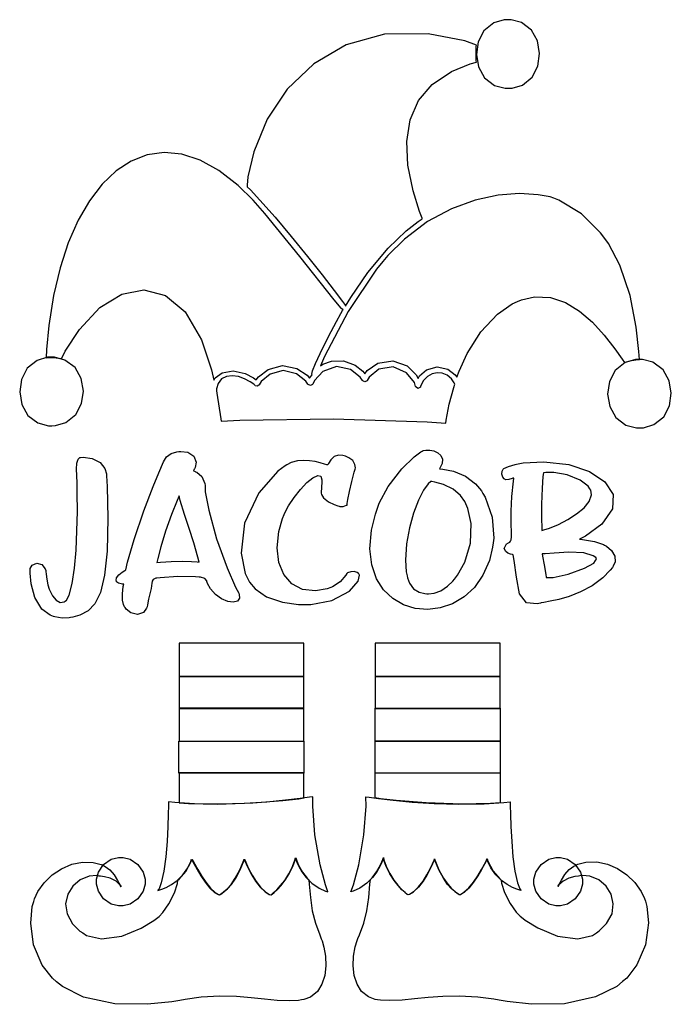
# Model space of a CAD drawing. Extents: x 2.24 to 5.49, y 0.3 to 5.2.
import ezdxf

# ---------------------------------------------------------------- set-up
doc = ezdxf.new("R2010")
doc.units = 0
doc.layers.get('0').update_dxf_attribs({"linetype": 'CONTINUOUS'})

msp = doc.modelspace()

# ---------------------------------------------------------------- linework, layer by layer
at = {"color": 2}
for points in [[(4.67085, 5.20036), (4.65354, 5.20014), (4.60194, 5.18474), (4.55311, 5.1454), (4.52419, 5.09039), (4.51519, 5.02772), (4.52593, 4.96533), (4.55643, 4.91118), (4.60644, 4.87337), (4.65869, 4.85949), (4.67606, 4.85969), (4.69319, 4.85997), (4.74451, 4.87538), (4.79297, 4.91471), (4.82156, 4.96972), (4.83046, 5.03239), (4.81967, 5.09478), (4.78939, 5.14893), (4.73975, 5.18674), (4.68799, 5.20063), (4.67085, 5.20036)], [(3.85211, 3.75868), (3.8495, 3.75868), (3.84244, 3.76258), (3.84169, 3.76389), (3.80729, 3.80664), (3.63656, 4.02251), (3.46224, 4.23525), (3.42606, 4.27636), (3.40315, 4.30231), (3.32867, 4.37483), (3.23281, 4.44943), (3.13889, 4.50097), (3.04758, 4.5306), (2.95953, 4.53911), (2.87522, 4.52756), (2.79531, 4.49685), (2.72043, 4.44803), (2.6511, 4.38194), (2.58794, 4.29964), (2.53153, 4.20204), (2.48247, 4.09006), (2.4414, 3.96474), (2.4089, 3.82699), (2.38547, 3.67779), (2.37392, 3.55811), (2.37185, 3.51807), (2.37885, 3.51887), (2.41194, 3.51926), (2.44293, 3.51394), (2.44894, 3.51183), (2.46761, 3.55012), (2.53749, 3.65836), (2.63921, 3.76714), (2.74837, 3.83425), (2.85938, 3.85568), (2.96642, 3.82764), (3.06386, 3.74604), (3.14606, 3.60704), (3.19656, 3.45768), (3.20731, 3.40657), (3.21431, 3.41786), (3.24908, 3.44314), (3.30425, 3.45247), (3.36356, 3.43918), (3.40565, 3.41737), (3.41769, 3.40767), (3.42953, 3.42329), (3.4784, 3.45996), (3.54949, 3.47917), (3.62131, 3.46496), (3.67176, 3.43169), (3.68435, 3.41699), (3.68511, 3.41829), (3.69558, 3.43132), (3.69689, 3.43261), (3.6951, 3.43653), (3.69954, 3.45264), (3.71392, 3.49001), (3.73654, 3.53911), (3.76389, 3.59413), (3.79258, 3.64931), (3.81917, 3.69894), (3.84011, 3.73736), (3.84907, 3.75342), (3.85211, 3.75868)], [(3.0344, 1.93056), (3.0344, 1.77225), (3.65625, 1.77225), (3.65625, 1.93056), (3.0344, 1.93056)], [(4.01144, 1.93056), (4.01144, 1.77225), (4.63336, 1.77225), (4.63336, 1.93056), (4.01144, 1.93056)], [(3.65522, 1.60867), (3.65522, 1.45036), (3.03331, 1.45036), (3.03331, 1.60867), (3.65522, 1.60867)], [(4.63336, 1.60867), (4.63336, 1.45036), (4.01144, 1.45036), (4.01144, 1.60867), (4.63336, 1.60867)]]:
    msp.add_lwpolyline(points, close=True, dxfattribs=at)
at = {"color": 202}
for points in [[(4.51665, 4.98888), (4.51508, 4.99621), (4.51508, 5.06754), (4.51665, 5.07433), (4.45839, 5.09483), (4.27468, 5.13103), (4.05772, 5.12831), (3.8674, 5.07536), (3.70546, 4.98122), (3.57346, 4.85514), (3.4731, 4.70622), (3.40603, 4.54362), (3.3775, 4.41862), (3.37397, 4.37642), (3.37397, 4.37462), (3.37294, 4.3705), (3.37294, 4.36908), (3.38949, 4.35308), (3.4369, 4.30251), (3.51238, 4.21701), (3.59321, 4.12093), (3.67329, 4.02262), (3.74647, 3.93056), (3.80664, 3.85308), (3.84771, 3.79856), (3.86274, 3.77849), (3.86356, 3.77533), (3.88917, 3.81825), (3.97407, 3.94211), (4.07536, 4.06401), (4.16629, 4.15022), (4.22521, 4.19596), (4.24582, 4.20975), (4.24582, 4.21056), (4.24479, 4.21229), (4.24479, 4.21283), (4.23182, 4.24599), (4.19976, 4.3481), (4.17372, 4.47607), (4.16846, 4.59494), (4.18576, 4.70285), (4.22743, 4.79801), (4.29531, 4.87864), (4.39111, 4.94287), (4.48443, 4.98063), (4.51665, 4.98888)], [(5.32497, 3.50971), (5.30767, 3.5095), (5.25608, 3.49408), (5.20725, 3.45475), (5.17839, 3.39979), (5.16938, 3.33708), (5.18012, 3.27468), (5.21056, 3.2206), (5.26058, 3.18272), (5.31282, 3.16889), (5.33018, 3.16911), (5.3475, 3.16938), (5.39936, 3.18474), (5.44846, 3.22396), (5.47749, 3.27881), (5.48654, 3.34136), (5.47575, 3.40369), (5.44515, 3.45785), (5.39486, 3.49582), (5.34239, 3.50988), (5.32497, 3.50971)], [(4.23753, 3.37532), (4.23622, 3.37196), (4.22418, 3.36486), (4.21317, 3.37224), (4.21251, 3.37532), (4.20643, 3.39404), (4.16769, 3.44336), (4.10113, 3.47239), (4.03011, 3.46018), (3.98172, 3.42122), (3.9719, 3.40451), (3.9706, 3.40246), (3.96029, 3.39828), (3.94943, 3.40246), (3.94792, 3.40451), (3.93722, 3.42101), (3.88861, 3.45964), (3.81847, 3.47418), (3.75097, 3.44949), (3.70833, 3.40457), (3.69997, 3.38683), (3.69868, 3.38428), (3.68837, 3.37983), (3.67757, 3.38476), (3.67606, 3.38683), (3.66515, 3.40207), (3.61893, 3.43793), (3.55274, 3.45404), (3.48747, 3.43576), (3.44336, 3.39899), (3.43332, 3.38368), (3.43201, 3.38189), (3.42275, 3.37668), (3.41297, 3.37875), (3.41146, 3.38053), (3.40608, 3.38558), (3.38803, 3.39865), (3.35997, 3.41368), (3.32954, 3.4241), (3.29893, 3.42839), (3.27051, 3.42497), (3.24647, 3.41237), (3.22917, 3.38906), (3.22146, 3.36247), (3.22081, 3.35346), (3.22314, 3.34071), (3.24192, 3.21442), (3.24376, 3.20139), (3.33669, 3.20637), (3.80285, 3.21392), (4.27001, 3.19851), (4.36356, 3.192), (4.36535, 3.20742), (4.38004, 3.28711), (4.40256, 3.3699), (4.40831, 3.38683), (4.405, 3.39367), (4.39144, 3.41237), (4.37001, 3.43033), (4.34571, 3.44065), (4.32015, 3.44319), (4.29492, 3.43804), (4.27165, 3.42507), (4.25196, 3.40419), (4.24013, 3.38292), (4.23753, 3.37532)], [(3.0344, 1.93056), (3.65625, 1.93056), (3.65625, 2.09722), (3.0344, 2.09722), (3.0344, 1.93056)], [(4.01144, 1.93056), (4.63336, 1.93056), (4.63336, 2.09722), (4.01144, 2.09722), (4.01144, 1.93056)], [(3.0344, 1.60867), (3.65625, 1.60867), (3.65625, 1.77431), (3.0344, 1.77431), (3.0344, 1.60867)], [(4.01144, 1.77431), (4.63336, 1.77431), (4.63336, 1.60867), (4.01144, 1.60867), (4.01144, 1.77431)], [(3.0344, 1.30241), (3.08188, 1.29877), (3.22499, 1.29579), (3.40235, 1.30154), (3.55117, 1.31375), (3.63021, 1.32275), (3.65625, 1.32639), (3.65625, 1.45139), (3.0344, 1.45139), (3.0344, 1.30241)], [(4.63336, 1.30241), (4.58583, 1.29877), (4.44265, 1.29579), (4.26535, 1.30154), (4.11649, 1.31375), (4.03749, 1.32275), (4.01144, 1.32639), (4.01144, 1.45139), (4.63336, 1.45139), (4.63336, 1.30241)], [(3.92503, 0.626411), (3.93294, 0.645562), (3.95437, 0.703939), (3.97026, 0.765463), (3.97917, 0.830892), (3.9854, 0.89784), (3.98753, 0.920139), (3.99604, 0.928874), (4.01824, 0.958333), (4.03814, 0.993599), (4.04883, 1.01948), (4.05208, 1.02951), (4.05208, 1.02951), (4.05496, 1.01872), (4.06651, 0.986925), (4.08458, 0.949761), (4.1046, 0.918132), (4.12483, 0.892036), (4.14367, 0.871636), (4.15944, 0.856987), (4.17042, 0.848144), (4.17383, 0.845161), (4.17503, 0.845161), (4.18224, 0.847601), (4.20221, 0.860026), (4.22726, 0.883572), (4.24978, 0.912489), (4.26926, 0.943576), (4.28515, 0.973525), (4.29715, 0.998969), (4.30464, 1.01666), (4.30729, 1.02327), (4.30729, 1.02327), (4.31212, 1.0096), (4.32915, 0.969456), (4.35124, 0.927951), (4.37244, 0.897081), (4.39176, 0.875217), (4.40821, 0.860786), (4.42079, 0.852051), (4.42844, 0.847385), (4.43028, 0.845215), (4.43024, 0.845161), (4.43642, 0.846625), (4.45372, 0.857042), (4.4776, 0.879178), (4.50076, 0.907932), (4.52208, 0.939671), (4.54064, 0.970757), (4.55528, 0.997504), (4.565, 1.01622), (4.56776, 1.02327), (4.56874, 1.02327), (4.57264, 1.01134), (4.59944, 0.961317), (4.63254, 0.923828), (4.6396, 0.918078), (4.64133, 0.902507), (4.65549, 0.856608), (4.68332, 0.801161), (4.71425, 0.757867), (4.73307, 0.737358), (4.73958, 0.732639), (4.75885, 0.717882), (4.82156, 0.679742), (4.91911, 0.639051), (5.02035, 0.625868), (5.09392, 0.642578), (5.11356, 0.655544), (5.1275, 0.664876), (5.16401, 0.7009), (5.19103, 0.750271), (5.1976, 0.800185), (5.18679, 0.847276), (5.16174, 0.888129), (5.12538, 0.919271), (5.08083, 0.937337), (5.04329, 0.940756), (5.03125, 0.938911), (5.02479, 0.937825), (5.00549, 0.935004), (4.97613, 0.927951), (4.947, 0.91314), (4.92665, 0.8935), (4.92188, 0.885742), (4.92665, 0.893337), (4.93978, 0.916883), (4.9566, 0.945421), (4.97797, 0.970486), (5.00097, 0.987087), (5.00939, 0.990994), (5.02154, 0.996744), (5.06131, 1.00705), (5.11501, 1.00873), (5.16835, 0.997721), (5.21924, 0.975749), (5.26568, 0.944607), (5.30556, 0.905871), (5.33675, 0.861382), (5.35368, 0.825412), (5.35732, 0.812825), (5.36481, 0.786947), (5.3725, 0.704807), (5.35792, 0.596083), (5.31461, 0.495768), (5.26432, 0.430231), (5.24376, 0.412869), (5.21442, 0.388456), (5.10872, 0.336426), (4.95361, 0.302083), (4.78993, 0.299968), (4.66894, 0.312989), (4.62918, 0.32015), (4.60271, 0.324869), (4.52263, 0.334853), (4.42953, 0.340115), (4.3476, 0.338596), (4.27442, 0.3329), (4.20774, 0.325792), (4.14513, 0.319879), (4.08431, 0.317817), (4.03808, 0.32015), (4.02289, 0.322211), (4.01129, 0.323731), (3.97754, 0.336262), (3.94385, 0.363064), (3.92079, 0.399631), (3.90712, 0.443088), (3.90186, 0.490451), (3.90381, 0.538738), (3.91189, 0.585069), (3.92096, 0.616428), (3.92503, 0.626411)], [(3.64481, 0.321181), (3.62956, 0.319119), (3.58333, 0.316786), (3.52235, 0.319011), (3.45964, 0.325032), (3.39285, 0.332303), (3.31961, 0.337999), (3.23768, 0.339518), (3.14475, 0.334147), (3.06489, 0.323947), (3.03851, 0.319119), (2.99864, 0.312121), (2.87771, 0.299371), (2.71403, 0.301432), (2.55892, 0.335558), (2.45324, 0.387424), (2.42393, 0.411783), (2.40332, 0.428982), (2.35303, 0.494249), (2.30974, 0.594618), (2.29519, 0.703614), (2.30285, 0.785861), (2.31044, 0.811794), (2.31407, 0.824328), (2.33089, 0.860081), (2.36214, 0.904406), (2.40196, 0.943087), (2.4484, 0.974337), (2.49935, 0.996419), (2.55268, 1.00754), (2.60633, 1.00597), (2.64611, 0.99566), (2.65831, 0.989908), (2.66667, 0.986003), (2.68967, 0.969401), (2.71104, 0.94439), (2.72786, 0.915799), (2.741, 0.892307), (2.74582, 0.884711), (2.74094, 0.892361), (2.72065, 0.911621), (2.69151, 0.92654), (2.66217, 0.933811), (2.64285, 0.93674), (2.63644, 0.937825), (2.62429, 0.939779), (2.58643, 0.936632), (2.54167, 0.918782), (2.50521, 0.887804), (2.48004, 0.847006), (2.46929, 0.799858), (2.47601, 0.749783), (2.50325, 0.700196), (2.54004, 0.663954), (2.55414, 0.654514), (2.57374, 0.641601), (2.64729, 0.624838), (2.74854, 0.638021), (2.84608, 0.678711), (2.90881, 0.716851), (2.92811, 0.731608), (2.93435, 0.736328), (2.95296, 0.756619), (2.98394, 0.799696), (3.01204, 0.855089), (3.02636, 0.901313), (3.0281, 0.916992), (3.0351, 0.923014), (3.06782, 0.960667), (3.09478, 1.01025), (3.09896, 1.02224), (3.09987, 1.02224), (3.10265, 1.01519), (3.11236, 0.996474), (3.12701, 0.969726), (3.14556, 0.938639), (3.16694, 0.906901), (3.19006, 0.878093), (3.21392, 0.855957), (3.23122, 0.845594), (3.23753, 0.844075), (3.23736, 0.844293), (3.23921, 0.846625), (3.24685, 0.851454), (3.25944, 0.860189), (3.27588, 0.874567), (3.29519, 0.896322), (3.3164, 0.927029), (3.33849, 0.968479), (3.35553, 1.00863), (3.3604, 1.02224), (3.3604, 1.02224), (3.36301, 1.01563), (3.3705, 0.997939), (3.38249, 0.972493), (3.39839, 0.942546), (3.41786, 0.911458), (3.44038, 0.882488), (3.4655, 0.858942), (3.48546, 0.846517), (3.49274, 0.844075), (3.49388, 0.844075), (3.49729, 0.847006), (3.50836, 0.855794), (3.52425, 0.870281), (3.54318, 0.890571), (3.56353, 0.916613), (3.5835, 0.948242), (3.6014, 0.985568), (3.61279, 1.01758), (3.61561, 1.02848), (3.61561, 1.02848), (3.61882, 1.01845), (3.6295, 0.992567), (3.64942, 0.957303), (3.67165, 0.927843), (3.68024, 0.919108), (3.68229, 0.896972), (3.68847, 0.830458), (3.69738, 0.765192), (3.71332, 0.703504), (3.73475, 0.64464), (3.74274, 0.625325), (3.74664, 0.615397), (3.75543, 0.584364), (3.76329, 0.538303), (3.76508, 0.490126), (3.75976, 0.442817), (3.74615, 0.399306), (3.72319, 0.362576), (3.68978, 0.335558), (3.65631, 0.322754), (3.64481, 0.321181)]]:
    msp.add_lwpolyline(points, close=True, dxfattribs=at)
at = {"color": 112}
for points in [[(5.32813, 3.50971), (5.32514, 3.54975), (5.31168, 3.66954), (5.28119, 3.82796), (5.22965, 3.97939), (5.17356, 4.0861), (5.15001, 4.11806), (5.13439, 4.13943), (5.03917, 4.23367), (4.92578, 4.30296), (4.90104, 4.31179), (4.88222, 4.31814), (4.82324, 4.32958), (4.72939, 4.33535), (4.62332, 4.32693), (4.50911, 4.30219), (4.39068, 4.259), (4.27203, 4.19526), (4.15712, 4.10872), (4.07438, 4.02707), (4.05003, 3.99724), (4.0185, 3.95844), (3.87706, 3.74789), (3.75857, 3.52328), (3.73856, 3.47743), (3.75087, 3.48568), (3.79411, 3.50088), (3.85363, 3.50217), (3.91075, 3.48122), (3.94954, 3.45053), (3.95936, 3.43782), (3.97163, 3.45394), (4.02442, 3.49007), (4.09956, 3.50256), (4.17101, 3.477), (4.21593, 3.43272), (4.22499, 3.41493), (4.23236, 3.42751), (4.26693, 3.45801), (4.31939, 3.47314), (4.37278, 3.46083), (4.40929, 3.43311), (4.41769, 3.42117), (4.42882, 3.45144), (4.46989, 3.53944), (4.5376, 3.64671), (4.62115, 3.73525), (4.69412, 3.78581), (4.72081, 3.79719), (4.74061, 3.80588), (4.80524, 3.82047), (4.88499, 3.81739), (4.95979, 3.79243), (5.02951, 3.75), (5.09392, 3.6945), (5.15278, 3.63037), (5.20594, 3.56212), (5.24169, 3.51133), (5.25315, 3.49408), (5.25857, 3.49593), (5.28787, 3.50429), (5.32081, 3.5095), (5.32813, 3.50971)], [(2.39583, 3.52013), (2.37853, 3.51992), (2.32693, 3.5045), (2.2781, 3.46517), (2.24924, 3.41021), (2.24024, 3.3475), (2.25097, 3.2851), (2.28142, 3.23101), (2.33143, 3.19314), (2.38368, 3.17931), (2.40104, 3.17953), (2.41835, 3.17979), (2.47021, 3.19521), (2.51932, 3.23454), (2.54833, 3.2895), (2.5574, 3.35221), (2.5466, 3.41461), (2.516, 3.46869), (2.46571, 3.50657), (2.41325, 3.5204), (2.39583, 3.52013)], [(3.70107, 1.33263), (3.70107, 1.33263), (3.68431, 1.33002), (3.63721, 1.32346), (3.56446, 1.31478), (3.47081, 1.30593), (3.36094, 1.29883), (3.23958, 1.2953), (3.11143, 1.29725), (3.01361, 1.30317), (2.98122, 1.30659), (2.98122, 1.30241), (2.98107, 1.28977), (2.98025, 1.24615), (2.97814, 1.18365), (2.97418, 1.11024), (2.96778, 1.03396), (2.95833, 0.962674), (2.94532, 0.904406), (2.93435, 0.874783), (2.92811, 0.867025), (2.92828, 0.866644), (2.93386, 0.867839), (2.94889, 0.872233), (2.97065, 0.881185), (2.99685, 0.8954), (3.02496, 0.915853), (3.05263, 0.943197), (3.07736, 0.978407), (3.09315, 1.01096), (3.0969, 1.02224), (3.0969, 1.02224), (3.10026, 1.01552), (3.10969, 0.996907), (3.12424, 0.970215), (3.14268, 0.939019), (3.16407, 0.907172), (3.18739, 0.878256), (3.21149, 0.856011), (3.22906, 0.845594), (3.2354, 0.844075), (3.23525, 0.844347), (3.23742, 0.846625), (3.24522, 0.851454), (3.25782, 0.860189), (3.27419, 0.874567), (3.2934, 0.896322), (3.31451, 0.927029), (3.33649, 0.968479), (3.35346, 1.00863), (3.35835, 1.02224), (3.35835, 1.02224), (3.36094, 1.01595), (3.36843, 0.998372), (3.38043, 0.972928), (3.39632, 0.942925), (3.41581, 0.911729), (3.43832, 0.88265), (3.46338, 0.858996), (3.48335, 0.846517), (3.49061, 0.844075), (3.49061, 0.844075), (3.49451, 0.846733), (3.50526, 0.85536), (3.521, 0.869846), (3.53993, 0.890192), (3.56044, 0.916342), (3.58068, 0.948133), (3.59896, 0.985568), (3.61062, 1.01758), (3.61356, 1.02848), (3.61356, 1.02848), (3.61524, 1.02284), (3.62088, 1.00754), (3.63108, 0.985297), (3.6466, 0.958604), (3.66803, 0.930067), (3.69613, 0.902399), (3.73156, 0.878039), (3.76378, 0.863118), (3.77501, 0.8597), (3.77501, 0.8597), (3.76417, 0.894803), (3.73763, 0.99349), (3.71126, 1.1435), (3.70031, 1.28543), (3.70107, 1.33263)], [(3.96457, 1.33263), (3.96457, 1.33263), (3.98128, 1.33002), (4.02838, 1.32346), (4.10113, 1.31478), (4.19476, 1.30593), (4.30464, 1.29883), (4.426, 1.2953), (4.5541, 1.29725), (4.65192, 1.30317), (4.68435, 1.30659), (4.68435, 1.30241), (4.68446, 1.28977), (4.68533, 1.24615), (4.68739, 1.18365), (4.6914, 1.11024), (4.69781, 1.03396), (4.70719, 0.962674), (4.72026, 0.904406), (4.73122, 0.874783), (4.73753, 0.867025), (4.73731, 0.866644), (4.73167, 0.867839), (4.71669, 0.872233), (4.69488, 0.881185), (4.66872, 0.8954), (4.64057, 0.915853), (4.61296, 0.943197), (4.58817, 0.978407), (4.57249, 1.01096), (4.56874, 1.02224), (4.56874, 1.02224), (4.56532, 1.01552), (4.55588, 0.996907), (4.54135, 0.970215), (4.52289, 0.939019), (4.50151, 0.907172), (4.47819, 0.878256), (4.4541, 0.856011), (4.43653, 0.84554), (4.43024, 0.844075), (4.43033, 0.844347), (4.42817, 0.846625), (4.42036, 0.851454), (4.40776, 0.860189), (4.39139, 0.874567), (4.37218, 0.896322), (4.35107, 0.927029), (4.3291, 0.968479), (4.31212, 1.00863), (4.30729, 1.02224), (4.30729, 1.02224), (4.30464, 1.01595), (4.29715, 0.998372), (4.28515, 0.972928), (4.26926, 0.942925), (4.24978, 0.911729), (4.22726, 0.88265), (4.20221, 0.858996), (4.18224, 0.846517), (4.17503, 0.844075), (4.17503, 0.844075), (4.17106, 0.846733), (4.16032, 0.85536), (4.14458, 0.869846), (4.12565, 0.890192), (4.10514, 0.916342), (4.0849, 0.948133), (4.06662, 0.985568), (4.05496, 1.01758), (4.05208, 1.02848), (4.05208, 1.02848), (4.05035, 1.02284), (4.04471, 1.00754), (4.03444, 0.985297), (4.01899, 0.958604), (3.9975, 0.930067), (3.96946, 0.902399), (3.93403, 0.878039), (3.90181, 0.863118), (3.89063, 0.8597), (3.89063, 0.8597), (3.90261, 0.894803), (3.92953, 0.99349), (3.95546, 1.1435), (3.9656, 1.28543), (3.96457, 1.33263)], [(2.86458, 0.909722), (2.86458, 0.898004), (2.85508, 0.862739), (2.82915, 0.824328), (2.79075, 0.798394), (2.75549, 0.7889), (2.74376, 0.7889), (2.73199, 0.7889), (2.69672, 0.798394), (2.65831, 0.824328), (2.63243, 0.862739), (2.62294, 0.898004), (2.62294, 0.909722), (2.62294, 0.921496), (2.63243, 0.95676), (2.65831, 0.995171), (2.69672, 1.02105), (2.73199, 1.03054), (2.74376, 1.03054), (2.75549, 1.03054), (2.79075, 1.02105), (2.82915, 0.995171), (2.85508, 0.95676), (2.86458, 0.921496), (2.86458, 0.909722)], [(5.04372, 0.909722), (5.04372, 0.898004), (5.03424, 0.862739), (5.00831, 0.824328), (4.96989, 0.798394), (4.93463, 0.7889), (4.9229, 0.7889), (4.91114, 0.7889), (4.87587, 0.798394), (4.83746, 0.824328), (4.81158, 0.862739), (4.80208, 0.898004), (4.80208, 0.909722), (4.80208, 0.921496), (4.81158, 0.95676), (4.83746, 0.995171), (4.87587, 1.02105), (4.91114, 1.03054), (4.9229, 1.03054), (4.93463, 1.03054), (4.96989, 1.02105), (5.00831, 0.995171), (5.03424, 0.95676), (5.04372, 0.921496), (5.04372, 0.909722)]]:
    msp.add_lwpolyline(points, close=True, dxfattribs=at)
at = {"color": 0}
for points in [[(3.33128, 2.34517), (3.33344, 2.33963), (3.33479, 2.32086), (3.32454, 2.30626), (3.30393, 2.30106), (3.27669, 2.30496), (3.24636, 2.31754), (3.21653, 2.3386), (3.19086, 2.36768), (3.17594, 2.39486), (3.1729, 2.40451), (3.1721, 2.4069), (3.1626, 2.419), (3.14144, 2.42638), (3.13439, 2.42638), (3.11637, 2.42796), (3.02746, 2.42953), (2.94006, 2.42275), (2.9229, 2.42014), (2.91829, 2.41992), (2.90479, 2.41417), (2.90022, 2.40533), (2.90001, 2.40349), (2.89882, 2.39497), (2.89447, 2.36947), (2.88861, 2.34293), (2.88226, 2.31549), (2.87663, 2.28776), (2.875, 2.27849), (2.87278, 2.27051), (2.85639, 2.24914), (2.82731, 2.23969), (2.79471, 2.24858), (2.77126, 2.26671), (2.76563, 2.27431), (2.76297, 2.27794), (2.75667, 2.28993), (2.75217, 2.31076), (2.75256, 2.34256), (2.75657, 2.3789), (2.75836, 2.39094), (2.75261, 2.39122), (2.73264, 2.39518), (2.72265, 2.40321), (2.7219, 2.40554), (2.72071, 2.40907), (2.72271, 2.42156), (2.73356, 2.43642), (2.75028, 2.44997), (2.76406, 2.45899), (2.76878, 2.46181), (2.778, 2.49983), (2.81071, 2.61257), (2.85846, 2.75521), (2.90479, 2.87771), (2.93272, 2.94569), (2.94271, 2.96804), (2.94629, 2.97613), (2.95697, 3.00043), (2.97185, 3.02447), (2.99451, 3.04085), (3.02268, 3.0491), (3.03228, 3.05035), (3.04357, 3.05181), (3.07861, 3.04731), (3.10846, 3.028), (3.11968, 2.99854), (3.11469, 2.97211), (3.1104, 2.96496), (3.10932, 2.96338), (3.10622, 2.95557), (3.10622, 2.95557), (3.10622, 2.95557), (3.11376, 2.95117), (3.11561, 2.95036), (3.12213, 2.94754), (3.14779, 2.92617), (3.16249, 2.89128), (3.16351, 2.88163), (3.1651, 2.85107), (3.18181, 2.75988), (3.22081, 2.61692), (3.27311, 2.47222), (3.31506, 2.37608), (3.33128, 2.34517)], [(4.5479, 2.84201), (4.55908, 2.82329), (4.59413, 2.72433), (4.60157, 2.61914), (4.59896, 2.59722), (4.59625, 2.57503), (4.58008, 2.50939), (4.54818, 2.43517), (4.50543, 2.37451), (4.45426, 2.32726), (4.39692, 2.29329), (4.33572, 2.27251), (4.273, 2.26481), (4.21104, 2.27001), (4.15218, 2.28808), (4.09868, 2.3189), (4.05296, 2.36225), (4.01725, 2.41808), (3.99387, 2.48633), (3.98508, 2.56679), (3.99333, 2.65935), (4.0121, 2.73844), (4.02083, 2.76389), (4.03082, 2.7934), (4.07557, 2.87701), (4.1435, 2.96533), (4.20628, 3.02539), (4.2385, 3.04986), (4.24582, 3.0535), (4.24978, 3.05539), (4.26303, 3.05821), (4.28331, 3.05826), (4.30425, 3.05376), (4.32329, 3.04476), (4.338, 3.03136), (4.34586, 3.01351), (4.34446, 2.99137), (4.33544, 2.97097), (4.33128, 2.96496), (4.34901, 2.96349), (4.40169, 2.95247), (4.46143, 2.92774), (4.51019, 2.89085), (4.54015, 2.85525), (4.5479, 2.84201)], [(2.6729, 2.93056), (2.67529, 2.87765), (2.67893, 2.71869), (2.67551, 2.55583), (2.66336, 2.43511), (2.64307, 2.34972), (2.61535, 2.29281), (2.58078, 2.25749), (2.54004, 2.23693), (2.50543, 2.22694), (2.49376, 2.22428), (2.48725, 2.22299), (2.45258, 2.22157), (2.41585, 2.22797), (2.40831, 2.23058), (2.39274, 2.23583), (2.3514, 2.26704), (2.3164, 2.32379), (2.29818, 2.39231), (2.29226, 2.44596), (2.29167, 2.46386), (2.29167, 2.46912), (2.30181, 2.48475), (2.32525, 2.49567), (2.3514, 2.48936), (2.36778, 2.46696), (2.36979, 2.45865), (2.37056, 2.45426), (2.37213, 2.44086), (2.37549, 2.41624), (2.38118, 2.38807), (2.38769, 2.36654), (2.39063, 2.35969), (2.3935, 2.35275), (2.40424, 2.33251), (2.4216, 2.31076), (2.44243, 2.29997), (2.46164, 2.30251), (2.46669, 2.30556), (2.47358, 2.3106), (2.48628, 2.33669), (2.50157, 2.39372), (2.51292, 2.47032), (2.52083, 2.56), (2.52556, 2.65647), (2.52756, 2.75325), (2.52724, 2.84397), (2.52588, 2.90267), (2.52501, 2.92219), (2.52447, 2.93235), (2.52365, 2.96272), (2.52522, 2.99322), (2.53108, 3.01292), (2.53956, 3.02067), (2.54269, 3.02115), (2.55707, 3.02219), (2.60081, 3.01671), (2.64139, 2.99701), (2.66515, 2.96674), (2.6729, 2.93961), (2.6729, 2.93056)], [(3.86979, 2.44413), (3.86507, 2.43631), (3.83632, 2.403), (3.79872, 2.37799), (3.78961, 2.37429), (3.77165, 2.36746), (3.71397, 2.35678), (3.64899, 2.36372), (3.59597, 2.39193), (3.55637, 2.4381), (3.53142, 2.49908), (3.52251, 2.5715), (3.53103, 2.65218), (3.54953, 2.71729), (3.55832, 2.73785), (3.56299, 2.74869), (3.57997, 2.77989), (3.60796, 2.82254), (3.63932, 2.86242), (3.67117, 2.89621), (3.70068, 2.92068), (3.72483, 2.9324), (3.74089, 2.92817), (3.74604, 2.91037), (3.74582, 2.90451), (3.74474, 2.89854), (3.74219, 2.84722), (3.74274, 2.84304), (3.74343, 2.83697), (3.75461, 2.81982), (3.77875, 2.80063), (3.80701, 2.78657), (3.82508, 2.78), (3.83128, 2.77849), (3.83518, 2.77746), (3.85232, 2.77772), (3.86843, 2.78321), (3.87185, 2.78472), (3.87185, 2.79183), (3.87462, 2.81304), (3.88265, 2.85167), (3.89513, 2.90164), (3.90739, 2.94835), (3.91146, 2.96386), (3.91265, 2.96924), (3.9106, 2.9866), (3.89919, 3.00569), (3.88037, 3.02029), (3.86322, 3.028), (3.85732, 3.02951), (3.85015, 3.03114), (3.82785, 3.0325), (3.80637, 3.02588), (3.78976, 3.00993), (3.77826, 2.99121), (3.77501, 2.98469), (3.77083, 2.98557), (3.75857, 2.98882), (3.73725, 2.99463), (3.71213, 3.00065), (3.68408, 3.00532), (3.65424, 3.00717), (3.62354, 3.00467), (3.59293, 2.99631), (3.57032, 2.98535), (3.56353, 2.98058), (3.5261, 2.95285), (3.43158, 2.84549), (3.3596, 2.69413), (3.34347, 2.54438), (3.36382, 2.44319), (3.37918, 2.4139), (3.38585, 2.40142), (3.41407, 2.36817), (3.47026, 2.3285), (3.54992, 2.30057), (3.62885, 2.28993), (3.65522, 2.28993), (3.69015, 2.28993), (3.79514, 2.30979), (3.88331, 2.35547), (3.92622, 2.40642), (3.93392, 2.43608), (3.93024, 2.442), (3.92893, 2.44433), (3.92176, 2.44954), (3.90739, 2.45361), (3.88932, 2.45247), (3.87418, 2.44694), (3.86979, 2.44413)], [(5.19271, 2.47428), (5.1824, 2.46035), (5.14551, 2.42269), (5.09158, 2.38249), (5.03461, 2.35215), (4.97835, 2.33018), (4.92649, 2.31511), (4.88271, 2.30544), (4.85075, 2.29964), (4.83822, 2.29764), (4.83436, 2.29617), (4.81793, 2.29215), (4.76438, 2.29747), (4.73096, 2.3431), (4.71511, 2.4254), (4.70329, 2.50917), (4.69792, 2.53678), (4.69472, 2.53808), (4.68479, 2.54085), (4.67253, 2.54492), (4.662, 2.55322), (4.65539, 2.56575), (4.65419, 2.57015), (4.65494, 2.57226), (4.66482, 2.59071), (4.66667, 2.59201), (4.66872, 2.59353), (4.67546, 2.59733), (4.68175, 2.60038), (4.68604, 2.60422), (4.68853, 2.61182), (4.68967, 2.62631), (4.68978, 2.65067), (4.68929, 2.68787), (4.68869, 2.72775), (4.68853, 2.741), (4.68826, 2.75483), (4.6914, 2.82693), (4.69971, 2.90326), (4.7021, 2.91911), (4.70128, 2.91889), (4.69797, 2.91808), (4.69689, 2.91808), (4.69319, 2.91758), (4.67665, 2.91157), (4.66064, 2.91081), (4.65728, 2.91288), (4.65419, 2.91471), (4.64708, 2.92393), (4.64285, 2.93892), (4.64426, 2.95389), (4.64865, 2.963), (4.65104, 2.96496), (4.65283, 2.96625), (4.67551, 2.97601), (4.70856, 2.98633), (4.7156, 2.98785), (4.74903, 2.99414), (4.85178, 2.99989), (4.97564, 2.9866), (5.07949, 2.95221), (5.1556, 2.90099), (5.19629, 2.8374), (5.1939, 2.76563), (5.14074, 2.69006), (5.05886, 2.63015), (5.02919, 2.6149), (5.044, 2.61339), (5.10454, 2.6026), (5.14789, 2.58817), (5.15419, 2.58475), (5.16357, 2.57932), (5.18886, 2.558), (5.20546, 2.52994), (5.206, 2.50168), (5.1971, 2.48031), (5.19271, 2.47428)], [(4.84169, 2.65869), (4.8514, 2.66086), (4.88004, 2.67008), (4.92449, 2.68847), (4.97071, 2.71235), (5.01454, 2.74035), (5.05176, 2.77106), (5.07807, 2.803), (5.08931, 2.83475), (5.08535, 2.85878), (5.08128, 2.8649), (5.0726, 2.87819), (5.03276, 2.90913), (4.96783, 2.93554), (4.90147, 2.94672), (4.86176, 2.94738), (4.84896, 2.94515), (4.84651, 2.92594), (4.84239, 2.86789), (4.84022, 2.78868), (4.8406, 2.7161), (4.84142, 2.67307), (4.84169, 2.65869)], [(4.29372, 2.90136), (4.28928, 2.90181), (4.27485, 2.89074), (4.25146, 2.85835), (4.22629, 2.80821), (4.20204, 2.74436), (4.18153, 2.6709), (4.16743, 2.59174), (4.1626, 2.51096), (4.16624, 2.45188), (4.16982, 2.43261), (4.17156, 2.42301), (4.18175, 2.39492), (4.2021, 2.36757), (4.23101, 2.35032), (4.25922, 2.34358), (4.26878, 2.34304), (4.27767, 2.34304), (4.30442, 2.34625), (4.33865, 2.35764), (4.37229, 2.37999), (4.3986, 2.40631), (4.40625, 2.41596), (4.42133, 2.43517), (4.45736, 2.50022), (4.48633, 2.59451), (4.48931, 2.69331), (4.47276, 2.76818), (4.46251, 2.79096), (4.45757, 2.80192), (4.43668, 2.83197), (4.40001, 2.86415), (4.35232, 2.88738), (4.30854, 2.89925), (4.29372, 2.90136)], [(3.0344, 2.83057), (3.02436, 2.80735), (2.99599, 2.73693), (2.96664, 2.65468), (2.94353, 2.57731), (2.92844, 2.51812), (2.92393, 2.49826), (2.94174, 2.50017), (2.99544, 2.50435), (3.051, 2.50597), (3.0956, 2.50429), (3.12472, 2.50157), (3.13439, 2.50032), (3.12819, 2.52436), (3.10742, 2.59592), (3.08399, 2.66704), (3.06065, 2.73742), (3.04036, 2.80718), (3.0344, 2.83057)], [(4.84375, 2.54096), (4.84526, 2.53082), (4.85243, 2.48719), (4.86117, 2.43892), (4.86356, 2.42638), (4.86388, 2.42443), (4.89768, 2.42378), (4.97276, 2.44021), (5.05469, 2.47038), (5.10004, 2.49593), (5.10938, 2.50868), (5.11094, 2.51079), (5.11376, 2.51872), (5.11117, 2.52279), (5.1104, 2.52328), (5.09793, 2.53256), (5.05013, 2.54628), (4.97592, 2.55012), (4.90224, 2.54497), (4.85835, 2.54096), (4.84375, 2.54096)]]:
    msp.add_lwpolyline(points, close=True, dxfattribs=at)

doc.saveas('drawing.dxf')
